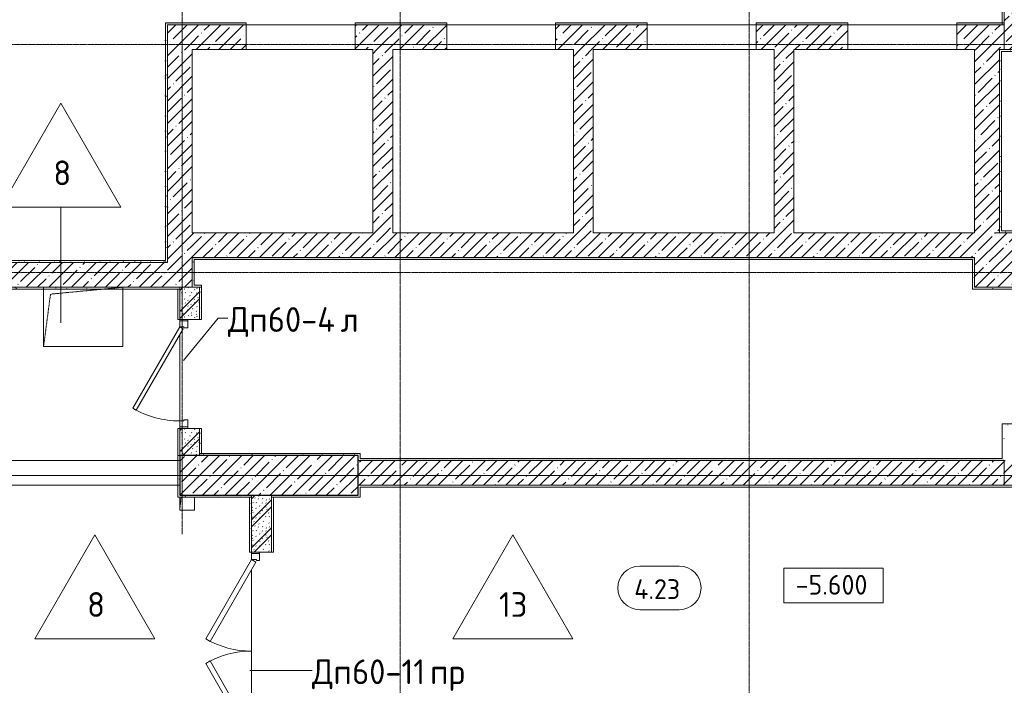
# Model space of a CAD drawing. Header units: millimetres. Extents: x 82112 to 162374, y -10965 to 131389.
# Tile 67 of 82: x 119029 to 128970, y 78580 to 85302. Entities that reach past the tile are written whole.
import ezdxf

# ---------------------------------------------------------------- set-up
doc = ezdxf.new("R2010")
doc.units = ezdxf.units.MM
doc.linetypes.add('3_ Штрих_ 1 х 1 мм', pattern=[2, 1, -1])
doc.linetypes.add('4_ Штрихпунктир_ 10 х 2 мм', pattern=[14, 10, -2, 0, -2])
for name, color, linetype, lineweight in [('A-AREA-IDEN', 7, 'Continuous', 5), ('A-DETL-GENF', 7, 'Continuous', 13), ('A-DOOR', 7, 'Continuous', 13), ('A-DOOR-FRAM', 7, 'Continuous', 13), ('A-DOOR-IDEN', 7, 'Continuous', 5), ('A-DOOR-OPNG', 7, 'Continuous', 13), ('A-FLOR', 7, 'Continuous', 13), ('A-FLOR-IDEN', 7, 'Continuous', 5), ('A-GENM', 7, 'Continuous', 13), ('A-WALL', 7, 'Continuous', 13), ('A-WALL-PATT', 7, 'Continuous', 13), ('G-ANNO-DIMS', 7, 'Continuous', 5), ('I-WALL', 7, 'Continuous', 13), ('M-EQPM', 7, 'Continuous', 13), ('S-COLS', 7, 'Continuous', 25), ('S-GRID', 7, 'Continuous', 5)]:
    doc.layers.add(name, color=color, linetype=linetype, lineweight=lineweight)
doc.styles.add('GOST Common_2', font='GOST_Common.ttf', dxfattribs={"height": 200})
doc.styles.add('GOST Common_3', font='GOST_Common.ttf', dxfattribs={"height": 250})
pattern_1 = [(0, (0, 0), (203.2, 50.8), [3.353, -149.047, 3.353, -149.047, -812.8]), (0, (0, 0), (203.2, 50.8), [-304.8, 3.353, -301.447, 3.353, -149.047, -355.6]), (0, (0, 0), (203.2, 50.8), [-762, 3.353, -98.247, 3.353, -250.647]), (120, (76.2, 25.4), (-145.59409, 150.576362), [3.353, -149.047, 3.353, -149.047, -812.8]), (120, (76.2, 25.4), (-145.59409, 150.576362), [-304.8, 3.353, -301.447, 3.353, -149.047, -355.6]), (120, (76.2, 25.4), (-145.59409, 150.576362), [-762, 3.353, -98.247, 3.353, -250.647]), (240, (101.6, 127), (-57.60591, -201.376362), [3.353, -149.047, 3.353, -149.047, -812.8]), (240, (101.6, 127), (-57.60591, -201.376362), [-304.8, 3.353, -301.447, 3.353, -149.047, -355.6]), (240, (101.6, 127), (-57.60591, -201.376362), [-762, 3.353, -98.247, 3.353, -250.647])]
pattern_2 = [(45, (0, 0), (-114.04925, 114.04925), []), (45, (114.05, 0), (-114.04925, 114.04925), [201.612, -40.322, 3.353, -36.97])]
pattern_3 = [(135, (150.28, 188.64), (-282.8427, 3e-14), [5, -395]), (135, (174.9, 237.36), (-282.8427, 3e-14), [5, -395]), (135, (211.96, 236.53), (-282.8427, 3e-14), [5, -395]), (135, (114.96, 223.96), (-282.8427, 3e-14), [5, -395]), (135, (77.54, 223.96), (-282.8427, 3e-14), [5, -395]), (135, (57.44, 184.52), (-282.8427, 3e-14), [5, -395]), (135, (66.21, 142.9), (-282.8427, 3e-14), [5, -395]), (135, (107.33, 161), (-282.8427, 3e-14), [5, -395]), (135, (99.08, 130.94), (-282.8427, 3e-14), [5, -395]), (135, (22.6, 136.46), (-282.8427, 3e-14), [5, -395]), (135, (21.16, 168.08), (-282.8427, 3e-14), [5, -395]), (135, (46.13, 96.12), (-282.8427, 3e-14), [5, -395]), (135, (3.54, 74.6), (-282.8427, 3e-14), [5, -395]), (135, (40.3, 47.56), (-282.8427, 3e-14), [5, -395]), (135, (39.77, 18.47), (-282.8427, 3e-14), [5, -395]), (135, (76.94, 37.28), (-282.8427, 3e-14), [5, -395]), (135, (114.18, 62.4), (-282.8427, 3e-14), [5, -395]), (135, (139.87, 90.2), (-282.8427, 3e-14), [5, -395]), (135, (141.44, 15.82), (-282.8427, 3e-14), [5, -395]), (135, (188.69, 26.73), (-282.8427, 3e-14), [5, -395]), (135, (176.14, 51.36), (-282.8427, 3e-14), [5, -395]), (135, (177.03, 0), (-282.8427, 3e-14), [5, -395]), (135, (276.61, 8.22), (-282.8427, 3e-14), [5, -395]), (135, (271.19, 31.72), (-282.8427, 3e-14), [5, -395]), (135, (268.29, 119.65), (-282.8427, 3e-14), [5, -395]), (135, (237.92, 101.95), (-282.8427, 3e-14), [5, -395]), (135, (237.92, 158.27), (-282.8427, 3e-14), [5, -395]), (135, (260.4, 204.35), (-282.8427, 3e-14), [5, -395]), (135, (275.54, 235.4), (-282.8427, 3e-14), [5, -395]), (135, (117.62, 268.96), (-282.8427, 3e-14), [5, -395]), (135, (203.62, 273.83), (-282.8427, 3e-14), [5, -395]), (135, (47.24, 279.3), (-282.8427, 3e-14), [5, -395]), (135, (23.2, 266.16), (-282.8427, 3e-14), [5, -395]), (135, (42.78, 232.52), (-282.8427, 3e-14), [5, -395]), (135, (177.76, 90.57), (-282.8427, 3e-14), [5, -395]), (135, (181.12, 121.8), (-282.8427, 3e-14), [5, -395]), (135, (206.73, 172.06), (-282.8427, 3e-14), [5, -395]), (135, (143.14, 136.62), (-282.8427, 3e-14), [5, -395]), (135, (211.51, 131.86), (-282.8427, 3e-14), [5, -395]), (135, (81.47, 95.1), (-282.8427, 3e-14), [5, -395]), (135, (235.13, 60.46), (-282.8427, 3e-14), [5, -395]), (135, (242.24, 4.89), (-282.8427, 3e-14), [5, -395]), (45, (0, 106.07), (-282.8427, 0), []), (45, (106.07, 0), (-282.8427, 0), []), (45, (176.78, 0), (-282.8427, 0), []), (45, (0, 176.78), (-282.8427, 0), [])]

# ---------------------------------------------------------------- blocks, each defined once
blk = doc.blocks.new('Наметкина 10_РД_АР_П_Отделка_R21_rvt-1--01_Подвал_МП_часть В')
at = {"layer": 'A-WALL-PATT', "lineweight": 5}
h = blk.add_hatch(dxfattribs=at)
h.set_pattern_fill('FP_11', color=256, style=0, pattern_type=2)
h.set_pattern_definition(pattern_1)
h.paths.add_polyline_path([(128970, 85250), (128970, 87950), (128950, 87950), (128950, 85250)])
h = blk.add_hatch(dxfattribs=at)
h.set_pattern_fill('FP_11', color=256, style=0, pattern_type=2)
h.set_pattern_definition(pattern_1)
h.paths.add_polyline_path([(128490, 85250), (128970, 85250), (128970, 85270), (128490, 85270)])
h.paths.add_polyline_path([(127390, 85250), (127390, 85270), (126465, 85270), (126465, 85250), (126683, 85250)])
h.paths.add_polyline_path([(125365, 85250), (125365, 85270), (124440, 85270), (124440, 85250)])
h.paths.add_polyline_path([(123340, 85250), (123340, 85270), (122415, 85270), (122415, 85250), (122611.4, 85250)])
h.paths.add_polyline_path([(120500, 85250), (121315, 85250), (121315, 85270), (120500, 85270)])
h = blk.add_hatch(dxfattribs=at)
h.set_pattern_fill('FP_11', color=256, style=0, pattern_type=2)
h.set_pattern_definition(pattern_1)
h.paths.add_polyline_path([(120520, 82850), (120520, 85250), (120500, 85250), (120500, 82850)])
h = blk.add_hatch(dxfattribs=at)
h.set_pattern_fill('FP_11', color=256, style=0, pattern_type=2)
h.set_pattern_definition(pattern_1)
h.paths.add_polyline_path([(128920, 83150), (128940, 83150), (128940, 85000), (128920, 85000), (128920, 84990.4)])
h = blk.add_hatch(dxfattribs=at)
h.set_pattern_fill('FP_11', color=256, style=0, pattern_type=2)
h.set_pattern_definition(pattern_1)
h.paths.add_polyline_path([(129220, 84980), (129220, 85000), (128940, 85000), (128940, 84980)])
h = blk.add_hatch(dxfattribs=at)
h.set_pattern_fill('FP_11', color=256, style=0, pattern_type=2)
h.set_pattern_definition(pattern_1)
h.paths.add_polyline_path([(129220, 83150), (129220, 83170), (128940, 83170), (128940, 83150)])
h = blk.add_hatch(dxfattribs=at)
h.set_pattern_fill('FP_11', color=256, style=0, pattern_type=2)
h.set_pattern_definition(pattern_1)
h.paths.add_polyline_path([(118490, 82850), (120500, 82850), (120500, 82870), (118490, 82870)])
h = blk.add_hatch(dxfattribs=at)
h.set_pattern_fill('FP_11', color=256, style=0, pattern_type=2)
h.set_pattern_definition(pattern_1)
h.paths.add_polyline_path([(128650, 82880), (128670, 82880), (128670, 82900), (120770, 82900), (120770, 82880), (126683, 82880)])
h = blk.add_hatch(dxfattribs=at)
h.set_pattern_fill('FP_11', color=256, style=0, pattern_type=2)
h.set_pattern_definition(pattern_1)
h.paths.add_polyline_path([(120790, 82600), (120790, 82880), (120770, 82880), (120770, 82600)])
h = blk.add_hatch(dxfattribs=at)
h.set_pattern_fill('FP_11', color=256, style=0, pattern_type=2)
h.set_pattern_definition(pattern_1)
h.paths.add_polyline_path([(128670, 82580), (128670, 82880), (128650, 82880), (128650, 82580)])
h = blk.add_hatch(dxfattribs=at)
h.set_pattern_fill('FP_11', color=256, style=0, pattern_type=2)
h.set_pattern_definition(pattern_1)
h.paths.add_polyline_path([(120865, 82600), (120865, 82620), (120790, 82620), (120790, 82600)])
h = blk.add_hatch(dxfattribs=at)
h.set_pattern_fill('FP_11', color=256, style=0, pattern_type=2)
h.set_pattern_definition(pattern_1)
h.paths.add_polyline_path([(118870, 82580), (120645, 82580), (120645, 82600), (118870, 82600)])
h = blk.add_hatch(dxfattribs=at)
h.set_pattern_fill('FP_11', color=256, style=0, pattern_type=2)
h.set_pattern_definition(pattern_1)
h.paths.add_polyline_path([(120625, 80900), (120645, 80900), (120645, 81174.5), (120625, 81174.5)])
h.paths.add_polyline_path([(120645, 82274.5), (120645, 82579.8), (120625, 82579.8), (120625, 82274.5)])
h = blk.add_hatch(dxfattribs=at)
h.set_pattern_fill('FP_11', color=256, style=0, pattern_type=2)
h.set_pattern_definition(pattern_1)
h.paths.add_polyline_path([(120845, 80920), (120865, 80920), (120865, 81174.5), (120845, 81174.5)])
h.paths.add_polyline_path([(120865, 82274.5), (120865, 82600), (120845, 82600), (120845, 82274.5)])
h = blk.add_hatch(dxfattribs=at)
h.set_pattern_fill('FP_11', color=256, style=0, pattern_type=2)
h.set_pattern_definition(pattern_1)
h.paths.add_polyline_path([(128670, 82580), (129240, 82580), (129240, 82600), (128670, 82600)])
h = blk.add_hatch(dxfattribs=at)
h.set_pattern_fill('FP_11', color=256, style=0, pattern_type=2)
h.set_pattern_definition(pattern_1)
h.paths.add_polyline_path([(129220, 81200), (129240, 81200), (129240, 81220), (128950, 81220), (128950, 81200), (128970, 81200)])
h = blk.add_hatch(dxfattribs=at)
h.set_pattern_fill('FP_11', color=256, style=0, pattern_type=2)
h.set_pattern_definition(pattern_1)
h.paths.add_polyline_path([(128970, 80870), (128970, 81200), (128950, 81200), (128950, 80870)])
h = blk.add_hatch(dxfattribs=at)
h.set_pattern_fill('FP_11', color=256, style=0, pattern_type=2)
h.set_pattern_definition(pattern_1)
h.paths.add_polyline_path([(122445, 80900), (122465, 80900), (122465, 80920), (120845, 80920), (120845, 80900), (121593.5, 80900)])
h = blk.add_hatch(dxfattribs=at)
h.set_pattern_fill('FP_11', color=256, style=0, pattern_type=2)
h.set_pattern_definition(pattern_1)
h.paths.add_polyline_path([(120645, 80600), (120645, 80900), (120625, 80900), (120625, 80600)])
h = blk.add_hatch(dxfattribs=at)
h.set_pattern_fill('FP_11', color=256, style=0, pattern_type=2)
h.set_pattern_definition(pattern_1)
h.paths.add_polyline_path([(128718.8, 80850), (128970, 80850), (128970, 80870), (122465, 80870), (122465, 80850), (126683, 80850)])
h = blk.add_hatch(dxfattribs=at)
h.set_pattern_fill('FP_11', color=256, style=0, pattern_type=2)
h.set_pattern_definition(pattern_1)
h.paths.add_polyline_path([(121370, 80480), (121370, 80500), (120625, 80500), (120625, 80480)])
h = blk.add_hatch(dxfattribs=at)
h.set_pattern_fill('FP_11', color=256, style=0, pattern_type=2)
h.set_pattern_definition(pattern_1)
h.paths.add_polyline_path([(121370, 77125), (121370, 77925), (121350, 77925), (121350, 77125)])
h.paths.add_polyline_path([(121350, 79925), (121370, 79925), (121370, 80480), (121350, 80480), (121350, 80469.8)])
at = {"layer": 'A-WALL'}
for p, q in [((128950, 87950), (128950, 85250)), ((128970, 85250), (128970, 87950)), ((121315, 85270), (120500, 85270)), ((120500, 85270), (120500, 85250)), ((120500, 85250), (120500, 82870)), ((120520, 82850), (120520, 85250)), ((120520, 85250), (121315, 85250)), ((121315, 85250), (121315, 85270)), ((123340, 85270), (122415, 85270)), ((122415, 85270), (122415, 85250)), ((122415, 85250), (123340, 85250)), ((123340, 85250), (123340, 85270)), ((125365, 85270), (124440, 85270)), ((124440, 85270), (124440, 85250)), ((124440, 85250), (125365, 85250)), ((125365, 85250), (125365, 85270)), ((127390, 85270), (126465, 85270)), ((126465, 85270), (126465, 85250)), ((126465, 85250), (127390, 85250)), ((127390, 85250), (127390, 85270)), ((128970, 85270), (128490, 85270)), ((128490, 85270), (128490, 85250)), ((128490, 85250), (128970, 85250)), ((128950, 85250), (128970, 85250)), ((128970, 85250), (128970, 85270)), ((128920, 85000), (128920, 83150)), ((128940, 85000), (128920, 85000)), ((129220, 85000), (128940, 85000)), ((128940, 83170), (128940, 84980)), ((128940, 84980), (129220, 84980)), ((128920, 83150), (128940, 83150)), ((129220, 83170), (128940, 83170)), ((128940, 83150), (129220, 83150)), ((120500, 82870), (118490, 82870)), ((118490, 82850), (120500, 82850)), ((120500, 82850), (120520, 82850)), ((128670, 82900), (120770, 82900)), ((120770, 82900), (120770, 82880)), ((120770, 82880), (120770, 82600)), ((120790, 82880), (128650, 82880)), ((120790, 82620), (120790, 82880)), ((128650, 82880), (128650, 82580)), ((128670, 82880), (128670, 82900)), ((128670, 82600), (128670, 82880)), ((120865, 82620), (120790, 82620)), ((120865, 82600), (120865, 82620)), ((120645, 82600), (118870, 82600)), ((118870, 82580), (120645, 82580)), ((120645, 82579.8), (120625, 82579.8)), ((120625, 82579.8), (120625, 82274.5)), ((120645, 82580), (120645, 82600)), ((120645, 82274.5), (120645, 82579.8)), ((120770, 82600), (120790, 82600)), ((120790, 82600), (120865, 82600)), ((120845, 82600), (120845, 82274.5)), ((120865, 82600), (120845, 82600)), ((120865, 82274.5), (120865, 82600)), ((128650, 82580), (128670, 82580)), ((129220, 82600), (128670, 82600)), ((128670, 82580), (129240, 82580)), ((120625, 82274.5), (120645, 82274.5)), ((120845, 82274.5), (120865, 82274.5)), ((129240, 81220), (128950, 81220)), ((128950, 81220), (128950, 81200)), ((120645, 81174.5), (120625, 81174.5)), ((120625, 81174.5), (120625, 80900)), ((120645, 80900), (120645, 81174.5)), ((120845, 81174.5), (120845, 80920)), ((120865, 81174.5), (120845, 81174.5)), ((120865, 80920), (120865, 81174.5)), ((128950, 81200), (128950, 80870)), ((120845, 80920), (120865, 80920)), ((122465, 80920), (120845, 80920)), ((120845, 80920), (120845, 80900)), ((122465, 80900), (122465, 80920)), ((120625, 80900), (120645, 80900)), ((120645, 80900), (120625, 80900)), ((120625, 80900), (120625, 80600)), ((120645, 80600), (120645, 80900)), ((120845, 80900), (122445, 80900)), ((122445, 80900), (122445, 80850)), ((122445, 80850), (122465, 80850)), ((122465, 80870), (122465, 80900)), ((128950, 80870), (122465, 80870)), ((122465, 80850), (128970, 80850)), ((120645, 80600), (120625, 80600)), ((120625, 80600), (120625, 80500)), ((120625, 80600), (120645, 80600)), ((120645, 80500), (120645, 80600)), ((132070, 80600), (122445, 80600)), ((122445, 80600), (122445, 80580)), ((122445, 80580), (122445, 80500)), ((122465, 80500), (122465, 80580)), ((122465, 80580), (132470, 80580)), ((120625, 80500), (120625, 80480)), ((120625, 80480), (121370, 80480)), ((121370, 80500), (120645, 80500)), ((121370, 80480), (121350, 80480)), ((121350, 80480), (121350, 79925)), ((121370, 80480), (121370, 80500)), ((121370, 79925), (121370, 80480)), ((122445, 80500), (121570, 80500)), ((121570, 80500), (121570, 80480)), ((121570, 80480), (121570, 79925)), ((121590, 80480), (121570, 80480)), ((121570, 80480), (122465, 80480)), ((121590, 79925), (121590, 80480)), ((122465, 80480), (122465, 80500)), ((121350, 79925), (121370, 79925)), ((121570, 79925), (121590, 79925))]:
    blk.add_line(p, q, dxfattribs=at)
blk = doc.blocks.new('КР-Проем - Настраиваемый-4846379--01_Подвал_МП_часть В')
at = {"layer": 'A-DOOR-OPNG'}
for p, q in [((-550, 125), (550, 125)), ((-550, -125), (550, -125))]:
    blk.add_line(p, q, dxfattribs=at)
blk = doc.blocks.new('АР_Дверь двупольная - 2000х2100h_925_925__техн_-5841400--01_Подвал_МП_часть В')
at = {"layer": 'A-DOOR'}
for p, q in [((-925, 100), (-123.9, 562.5)), ((-98.9, 519.2), (-900, 56.7)), ((-123.9, 562.5), (-98.9, 519.2)), ((123.9, 562.5), (98.9, 519.2)), ((98.9, 519.2), (900, 56.7)), ((925, 100), (123.9, 562.5)), ((-900, 56.7), (-925, 100)), ((900, 56.7), (925, 100))]:
    blk.add_line(p, q, dxfattribs=at)
at = {"layer": 'A-DOOR', "lineweight": 5}
for centre, start, end in [((-925, 100), 0, 30), ((925, 100), 150, 180)]:
    blk.add_arc(centre, 925, start, end, dxfattribs=at)
at = {"layer": 'A-DOOR-FRAM'}
for p, q in [((-985, 100), (-1000, 100)), ((-985, 100), (-925, 100)), ((-985, 20), (-985, 100)), ((-925, 100), (-925, 50)), ((985, 100), (925, 100)), ((925, 100), (925, 50)), ((985, 20), (985, 100)), ((985, 100), (1000, 100)), ((-985, 20), (-1000, 20)), ((-915, 20), (-985, 20)), ((-925, 50), (-915, 50)), ((-915, 50), (-915, 20)), ((925, 50), (915, 50)), ((915, 50), (915, 20)), ((915, 20), (985, 20)), ((985, 20), (1000, 20))]:
    blk.add_line(p, q, dxfattribs=at)
blk = doc.blocks.new('АР_Дверь однопольная - 1100х2100h_техн_ помещ_-5155502--01_Подвал_МП_часть В')
at = {"layer": 'A-DOOR'}
for p, q in [((-347.7, 575), (-367.7, 540.4)), ((-367.7, 540.4), (455, 65.4)), ((475, 100), (-347.7, 575)), ((455, 65.4), (475, 100))]:
    blk.add_line(p, q, dxfattribs=at)
at = {"layer": 'A-DOOR', "lineweight": 5}
blk.add_arc((475, 100), 950, 150, 180, dxfattribs=at)
at = {"layer": 'A-DOOR-FRAM'}
for p, q in [((-535, 100), (-550, 100)), ((-475, 100), (-535, 100)), ((-535, 100), (-535, 20)), ((-475, 60), (-475, 100)), ((535, 100), (475, 100)), ((475, 100), (475, 60)), ((535, 20), (535, 100)), ((535, 100), (550, 100)), ((-535, 20), (-550, 20)), ((-535, 20), (-465, 20)), ((-465, 60), (-475, 60)), ((-465, 20), (-465, 60)), ((475, 60), (465, 60)), ((465, 60), (465, 20)), ((465, 20), (535, 20)), ((535, 20), (550, 20))]:
    blk.add_line(p, q, dxfattribs=at)
blk = doc.blocks.new('КР-Проем - Настраиваемый-4463358--01_Подвал_МП_часть В')
at = {"layer": 'A-DOOR-OPNG'}
for p, q in [((-887.5, 125), (887.5, 125)), ((-887.5, -125), (887.5, -125))]:
    blk.add_line(p, q, dxfattribs=at)
blk = doc.blocks.new('АР_Канал вертикальный прямоугольный - ВК-V21--01_Подвал_МП_часть В')
at = {"layer": 'A-DETL-GENF'}
blk.add_hatch(color=256, dxfattribs=at).paths.add_polyline_path([(-75, -75), (-60.6, 55), (-75, 55), (-75, 44.8)])
at = {"layer": 'A-DETL-GENF', "linetype": '3_ Штрих_ 1 х 1 мм'}
for p, q in [((-75, -75), (-60.6, 55)), ((-75, 55), (-75, -75)), ((-75, -75), (-60.6, 55)), ((-75, 55), (-75, -75)), ((75, -75), (75, 55)), ((-75, -75), (75, -75))]:
    blk.add_line(p, q, dxfattribs=at)
at = {"layer": 'M-EQPM'}
for p, q in [((-75, -75), (-75, 55)), ((75, 55), (75, -75)), ((75, -75), (-75, -75))]:
    blk.add_line(p, q, dxfattribs=at)
blk = doc.blocks.new('АР_Канал вертикальный прямоугольный - ОВ-6348957--01_Подвал_МП_часть В')
at = {"layer": 'A-DETL-GENF', "linetype": '3_ Штрих_ 1 х 1 мм'}
for p, q in [((-330, 230), (400, 300)), ((-400, -300), (-330, 230))]:
    blk.add_line(p, q, dxfattribs=at)
at = {"layer": 'A-GENM'}
for p, q in [((-400, -300), (-400, 300)), ((-400, 300), (400, 300))]:
    blk.add_line(p, q, dxfattribs=at)
at = {"layer": 'M-EQPM'}
for p, q in [((-400, -300), (-400, 300)), ((-400, 300), (400, 300)), ((400, 300), (400, -300)), ((400, -300), (-400, -300))]:
    blk.add_line(p, q, dxfattribs=at)
blk = doc.blocks.new('Марка помещения _Номер_ - 2 мм-68851--01_Подвал_МП_часть В')
at = {"layer": 'A-AREA-IDEN'}
for p, q in [((-2.027, 2.21), (1.973, 2.21)), ((-2.027, -2.19), (1.973, -2.19))]:
    blk.add_line(p, q, dxfattribs=at)
for centre, start, end in [((-2.027, 0.01), 90, 270), ((1.973, 0.01), 270, 90)]:
    blk.add_arc(centre, 2.2, start, end, dxfattribs=at)
blk = doc.blocks.new('Высотные отметки - Frame_2-749557--01_Подвал_МП_часть В')
at = {"layer": 'G-ANNO-DIMS'}
for p, q in [((-5, 3.5), (-5, 0)), ((5, 3.5), (-5, 3.5)), ((5, 0), (5, 3.5)), ((-5, 0), (5, 0))]:
    blk.add_line(p, q, dxfattribs=at)
blk = doc.blocks.new('Марка полов - Марка полов-4106608--01_Подвал_МП_часть В')
at = {"layer": 'A-FLOR-IDEN'}
for p, q in [((0, 7), (-6.062, -3.5)), ((6.062, -3.5), (0, 7)), ((-6.062, -3.5), (6.062, -3.5))]:
    blk.add_line(p, q, dxfattribs=at)

msp = doc.modelspace()

# ---------------------------------------------------------------- hatches: boundary and pattern name
at = {"layer": 'A-WALL-PATT', "lineweight": 5}
h = msp.add_hatch(dxfattribs=at)
h.set_pattern_fill('FP_1', color=256, style=0, pattern_type=2)
h.set_pattern_definition(pattern_2)
h.paths.add_polyline_path([(128970, 85000), (129220, 85000), (129220, 91000), (128970, 91000), (128970, 87250.682243)])
h = msp.add_hatch(dxfattribs=at)
h.set_pattern_fill('FP_1', color=256, style=0, pattern_type=2)
h.set_pattern_definition(pattern_2)
h.paths.add_polyline_path([(120770, 82850), (120770, 85250), (120520, 85250), (120520, 82850)])
h = msp.add_hatch(dxfattribs=at)
h.set_pattern_fill('FP_1', color=256, style=0, pattern_type=2)
h.set_pattern_definition(pattern_2)
h.paths.add_polyline_path([(128970, 85000), (128970, 85250), (128490, 85250), (128490, 85000), (128920, 85000)])
h.paths.add_polyline_path([(121315, 85000), (121315, 85250), (120770, 85250), (120770, 85000)])
h.paths.add_polyline_path([(122595, 85000), (123340, 85000), (123340, 85250), (122415, 85250), (122415, 85000)])
h.paths.add_polyline_path([(126683.001436, 85000), (127390, 85000), (127390, 85250), (126465, 85250), (126465, 85000), (126645, 85000)])
h.paths.add_polyline_path([(125365, 85000), (125365, 85250), (124440, 85250), (124440, 85000), (124820, 85000)])
h = msp.add_hatch(dxfattribs=at)
h.set_pattern_fill('FP_1', color=256, style=0, pattern_type=2)
h.set_pattern_definition(pattern_2)
h.paths.add_polyline_path([(122595, 83150), (122795, 83150), (122795, 85000), (122595, 85000)])
h = msp.add_hatch(dxfattribs=at)
h.set_pattern_fill('FP_1', color=256, style=0, pattern_type=2)
h.set_pattern_definition(pattern_2)
h.paths.add_polyline_path([(124820, 83150), (124820, 85000), (124620, 85000), (124620, 83150)])
h = msp.add_hatch(dxfattribs=at)
h.set_pattern_fill('FP_1', color=256, style=0, pattern_type=2)
h.set_pattern_definition(pattern_2)
h.paths.add_polyline_path([(126845, 83150), (126845, 85000), (126645, 85000), (126645, 83150), (126683.001436, 83150)])
h = msp.add_hatch(dxfattribs=at)
h.set_pattern_fill('FP_1', color=256, style=0, pattern_type=2)
h.set_pattern_definition(pattern_2)
h.paths.add_polyline_path([(128670, 83150), (128920, 83150), (128920, 85000), (128670, 85000), (128670, 84990.401347)])
h = msp.add_hatch(dxfattribs=at)
h.set_pattern_fill('FP_1', color=256, style=0, pattern_type=2)
h.set_pattern_definition(pattern_2)
h.paths.add_polyline_path([(128870.00612, 82900), (128870.00612, 83150), (120770, 83150), (120770, 82900), (128670, 82900)])
h = msp.add_hatch(dxfattribs=at)
h.set_pattern_fill('FP_1', color=256, style=0, pattern_type=2)
h.set_pattern_definition(pattern_2)
h.paths.add_polyline_path([(128718.811351, 82600), (129220, 82600), (129220, 83150), (128870.00612, 83150), (128870.00612, 82900), (128670, 82900), (128670, 82600)])
h = msp.add_hatch(dxfattribs=at)
h.set_pattern_fill('FP_1', color=256, style=0, pattern_type=2)
h.set_pattern_definition(pattern_2)
h.paths.add_polyline_path([(118539.761776, 82600), (120770, 82600), (120770, 82850), (116370, 82850), (116370, 82600), (116503.95186, 82600)])
h = msp.add_hatch(dxfattribs=at)
h.set_pattern_fill('FP_5', color=256, style=0, pattern_type=2)
h.set_pattern_definition(pattern_3)
h.paths.add_polyline_path([(120845, 80900), (120845, 81175), (120645, 81175), (120645, 80900)])
h.paths.add_polyline_path([(120645, 82275), (120845, 82275), (120845, 82600), (120645, 82600)])
h = msp.add_hatch(dxfattribs=at)
h.set_pattern_fill('FP_1', color=256, style=0, pattern_type=2)
h.set_pattern_definition(pattern_2)
h.paths.add_polyline_path([(126683.001436, 80600), (128970, 80600), (128970, 80850), (122445, 80850), (122445, 80600), (122611.381606, 80600)])
h = msp.add_hatch(dxfattribs=at)
h.set_pattern_fill('FP_1', color=256, style=0, pattern_type=2)
h.set_pattern_definition(pattern_2)
h.paths.add_polyline_path([(132070, 80600), (132070, 80850), (128970, 80850), (128970, 80600), (130754.621267, 80600)])
h = msp.add_hatch(dxfattribs=at)
h.set_pattern_fill('FP_5', color=256, style=0, pattern_type=2)
h.set_pattern_definition(pattern_3)
h.paths.add_polyline_path([(121570, 77325), (121570, 77925), (121370, 77925), (121370, 77325)])
h.paths.add_polyline_path([(121570, 79925), (121570, 80500), (121370, 80500), (121370, 79925)])
at = {"layer": 'S-COLS', "lineweight": 5}
h = msp.add_hatch(dxfattribs=at)
h.set_pattern_fill('FP_1', color=256, style=0, pattern_type=2)
h.set_pattern_definition(pattern_2)
h.paths.add_polyline_path([(122445, 80500), (122445, 80900), (120645, 80900), (120645, 80500), (121593.476648, 80500)])

# ---------------------------------------------------------------- linework, layer by layer
at = {"layer": 'A-DOOR-IDEN'}
for p, q in [((120684.138276, 81859.424151), (121034.018068, 82288.09423)), ((121034.018068, 82288.09423), (121131.6066, 82288.09423)), ((121353.165729, 78730.441932), (121981.635875, 78730.441932))]:
    msp.add_line(p, q, dxfattribs=at)
at = {"layer": 'A-FLOR'}
for p, q in [((121315, 85250), (122415, 85250)), ((123340, 85250), (124440, 85250)), ((125365, 85250), (126465, 85250)), ((127390, 85250), (128490, 85250)), ((120645, 82274.513676), (120645, 82260)), ((120645, 82120), (120645, 81250)), ((120645, 81190), (120645, 81175)), ((121370, 79925), (121370, 79910)), ((121370, 79750), (121370, 78100))]:
    msp.add_line(p, q, dxfattribs=at)
at = {"layer": 'A-FLOR-IDEN'}
msp.add_line((119445.529538, 82240.762645), (119445.529538, 83407.920521), dxfattribs=at)
at = {"layer": 'A-WALL'}
for p, q in [((128970, 85000), (128970, 87950)), ((120520, 85250), (120520, 82850)), ((121315, 85250), (120520, 85250)), ((121315, 85000), (121315, 85250)), ((123340, 85250), (122415, 85250)), ((122415, 85250), (122415, 85000)), ((123340, 85000), (123340, 85250)), ((125365, 85250), (124440, 85250)), ((124440, 85250), (124440, 85000)), ((125365, 85000), (125365, 85250)), ((127390, 85250), (126465, 85250)), ((126465, 85250), (126465, 85000)), ((127390, 85000), (127390, 85250)), ((128970, 85250), (128490, 85250)), ((128490, 85250), (128490, 85000)), ((120770, 83150), (120770, 85000)), ((120770, 85000), (121315, 85000)), ((122415, 85000), (122595, 85000)), ((122595, 85000), (122595, 83150)), ((122795, 85000), (123340, 85000)), ((122795, 83150), (122795, 85000)), ((124440, 85000), (124620, 85000)), ((124620, 85000), (124620, 83150)), ((124820, 85000), (125365, 85000)), ((124820, 83150), (124820, 85000)), ((126465, 85000), (126645, 85000)), ((126645, 85000), (126645, 83150)), ((126845, 85000), (127390, 85000)), ((126845, 83150), (126845, 85000)), ((128490, 85000), (128670, 85000)), ((128670, 85000), (128670, 83150)), ((128920, 85000), (129220, 85000)), ((128920, 83150), (128920, 85000)), ((122595, 83150), (120770, 83150)), ((124620, 83150), (122795, 83150)), ((126645, 83150), (124820, 83150)), ((128670, 83150), (126845, 83150)), ((128870.00612, 83150), (128920, 83150)), ((129220, 83150), (128870.00612, 83150)), ((120520, 82850), (118470, 82850)), ((120770, 82900), (128670, 82900)), ((120770, 82600), (120770, 82900)), ((128670, 82900), (128670, 82600)), ((116120, 82600), (120645, 82600)), ((128670, 82600), (129220, 82600)), ((128970, 80850), (122445, 80850)), ((122445, 80850), (122445, 80600)), ((128970, 80600), (128970, 80850)), ((122445, 80600), (132070, 80600))]:
    msp.add_line(p, q, dxfattribs=at)
at = {"layer": 'I-WALL'}
for p, q in [((120645, 82600), (120645, 82275)), ((120845, 82600), (120645, 82600)), ((120845, 82275), (120845, 82600)), ((120645, 82275), (120845, 82275)), ((120645, 81175), (120645, 80900)), ((120845, 81175), (120645, 81175)), ((120845, 80900), (120845, 81175)), ((120645, 80900), (120845, 80900)), ((121370, 80500), (121370, 79925)), ((121570, 80500), (121370, 80500)), ((121570, 79925), (121570, 80500)), ((121370, 79925), (121570, 79925))]:
    msp.add_line(p, q, dxfattribs=at)
at = {"layer": 'S-COLS'}
for p, q in [((122445, 80900), (120645, 80900)), ((120645, 80900), (120645, 80500)), ((122445, 80500), (122445, 80900)), ((120645, 80500), (122445, 80500))]:
    msp.add_line(p, q, dxfattribs=at)
at = {"layer": 'S-GRID', "linetype": '4_ Штрихпунктир_ 10 х 2 мм'}
for p, q in [((120670, 80104.964717), (120670, 129588.42805)), ((122870, 59297.815604), (122870, 129588.42805)), ((126395, 59297.815604), (126395, 129588.42805)), ((151972.716503, 85050), (87000, 85050)), ((151972.716503, 82750), (87000, 82750)), ((153045.862349, 80700), (82911.954059, 80700)), ((151972.716503, 80700), (82911.954059, 80700))]:
    msp.add_line(p, q, dxfattribs=at)

# ---------------------------------------------------------------- block references
at = {"lineweight": 5}
msp.add_blockref('Наметкина 10_РД_АР_П_Отделка_R21_rvt-1--01_Подвал_МП_часть В', (0, 0), dxfattribs=at)
at = {"layer": 'A-AREA-IDEN', "xscale": 99.99999999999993, "yscale": 99.99999999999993, "zscale": 99.99999999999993}
msp.add_blockref('Марка помещения _Номер_ - 2 мм-68851--01_Подвал_МП_часть В', (125491.194701, 79562.52489), dxfattribs=at)
at = {"layer": 'A-DOOR'}
for p in [(121865, 85125), (123890, 85125), (125915, 85125), (127940, 85125)]:
    msp.add_blockref('КР-Проем - Настраиваемый-4846379--01_Подвал_МП_часть В', p, dxfattribs=at)
for name, p, rotation in [('АР_Дверь однопольная - 1100х2100h_техн_ помещ_-5155502--01_Подвал_МП_часть В', (120745, 81725), 90), ('КР-Проем - Настраиваемый-4463358--01_Подвал_МП_часть В', (119757.5, 80725), 180), ('АР_Дверь двупольная - 2000х2100h_925_925__техн_-5841400--01_Подвал_МП_часть В', (121470, 78925), 90)]:
    msp.add_blockref(name, p, dxfattribs=dict(at, rotation=rotation))
at = {"layer": 'A-FLOR-IDEN', "xscale": 99.99999999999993, "yscale": 99.99999999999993, "zscale": 99.99999999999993}
for p in [(119445.529538, 83757.920521), (119786.955742, 79398.596314), (124007.722104, 79398.596314)]:
    msp.add_blockref('Марка полов - Марка полов-4106608--01_Подвал_МП_часть В', p, dxfattribs=at)
at = {"layer": 'G-ANNO-DIMS', "xscale": 99.99999999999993, "yscale": 99.99999999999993, "zscale": 99.99999999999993}
msp.add_blockref('Высотные отметки - Frame_2-749557--01_Подвал_МП_часть В', (127245.423749, 79413.858152), dxfattribs=at)
at = {"layer": 'M-EQPM'}
for name, p in [('АР_Канал вертикальный прямоугольный - ОВ-6348957--01_Подвал_МП_часть В', (119670, 82300)), ('АР_Канал вертикальный прямоугольный - ВК-V21--01_Подвал_МП_часть В', (120720, 80425))]:
    msp.add_blockref(name, p, dxfattribs=at)

# ---------------------------------------------------------------- texts
at = {"layer": 'A-AREA-IDEN', "insert": (125233.680505, 79651.268072), "char_height": 200, "width": 617.299375, "attachment_point": 1, "style": 'GOST Common_2'}
msp.add_mtext('4.23', dxfattribs=at)
at = {"layer": 'A-DOOR-IDEN', "char_height": 250, "attachment_point": 1, "style": 'GOST Common_3'}
for s, insert, width in [('Дп', (121131.6066, 82399.021313), 489.029375), ('60-4', (121535.096183, 82399.021313), 889.873125), ('\\fGOST Common|b0|i0|c204|p34|;л', (122269.314933, 82399.021313), 216.455625), ('Дп', (121981.635875, 78841.369015), 489.029375), ('60-11', (122385.125458, 78841.369015), 954.008125), ('пр', (123172.260875, 78841.369015), 432.91125)]:
    msp.add_mtext(s, dxfattribs=dict(at, insert=insert, width=width))
at = {"layer": 'A-FLOR-IDEN', "char_height": 250, "attachment_point": 1, "style": 'GOST Common_3'}
for s, insert, width in [('\\fGOST Common|b0|i0|c204|p34|;8', (119368.653255, 83879.982193), 216.455625), ('\\fGOST Common|b0|i0|c204|p34|;8', (119710.079459, 79520.657986), 216.455625), ('13', (123867.845821, 79520.657986), 368.77625)]:
    msp.add_mtext(s, dxfattribs=dict(at, insert=insert, width=width))
at = {"layer": 'G-ANNO-DIMS', "insert": (126863.267222, 79695.223813), "char_height": 200, "width": 917.17566319, "attachment_point": 1, "line_spacing_factor": 1.022761, "style": 'GOST Common_2'}
msp.add_mtext('-5.600', dxfattribs=at)

doc.saveas('drawing.dxf')
